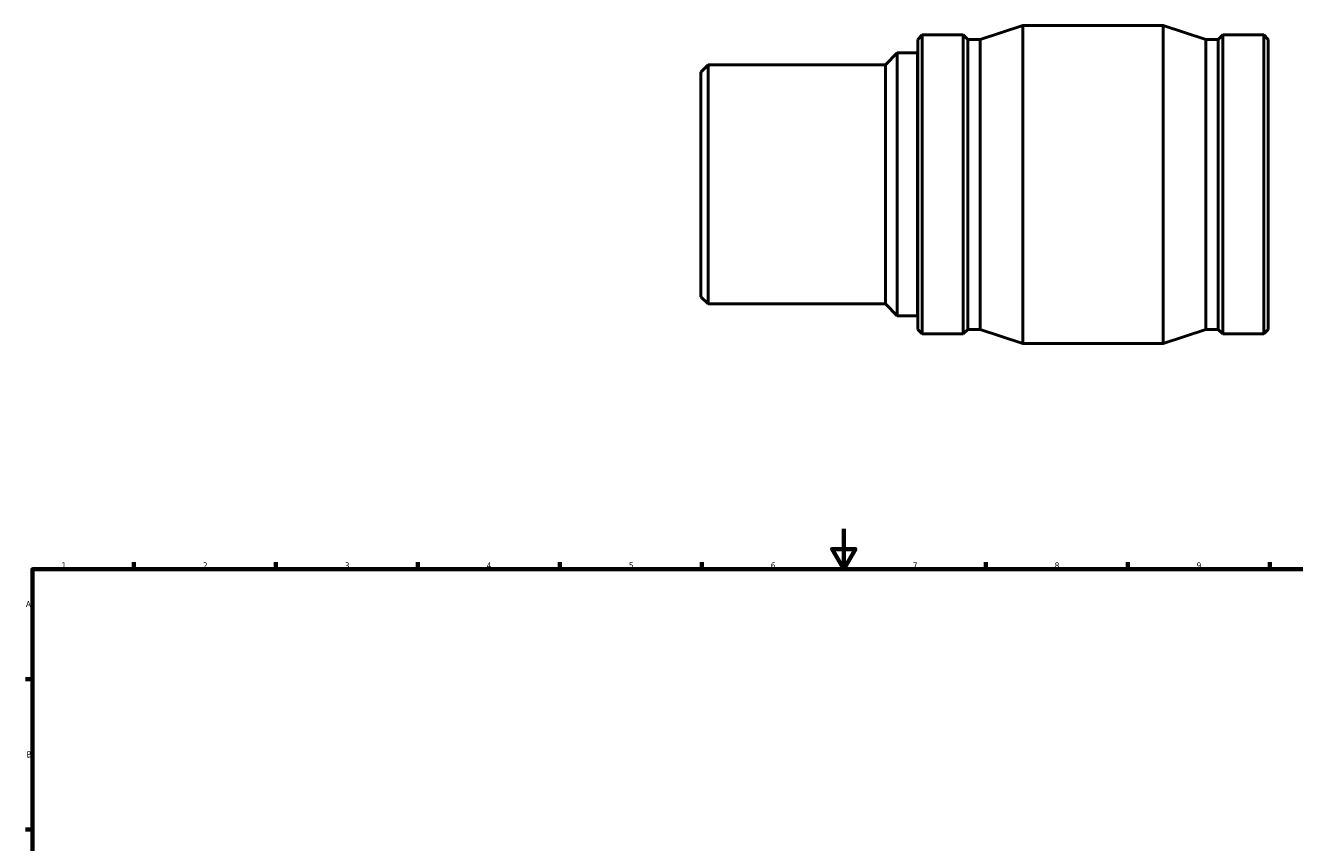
# Model space of a CAD drawing. Header units: millimetres. Extents: x -53 to 1249, y -617 to 899.
# Tile 4 of 6: x 17 to 643, y 439 to 842. Entities that reach past the tile are written whole.
import ezdxf

# ---------------------------------------------------------------- set-up
doc = ezdxf.new("R2010")
doc.units = ezdxf.units.MM
doc.layers.add('Border (ANSI)', color=7, linetype='Continuous', lineweight=70)
doc.layers.add('Visible (ANSI)', color=7, linetype='Continuous', lineweight=50)
doc.styles.add('Note Text (ANSI)', font='tahoma.ttf')

# ---------------------------------------------------------------- blocks, each defined once
blk = doc.blocks.new('Borders Default Border')
at = {"layer": 'Border (ANSI)'}
for p, q in [((70.08, 574), (70.08, 577.45)), ((140.17, 574), (140.17, 577.45)), ((210.25, 574), (210.25, 577.45)), ((280.33, 574), (280.33, 577.45)), ((350.42, 574), (350.42, 577.45)), ((490.58, 574), (490.58, 577.45)), ((560.67, 574), (560.67, 577.45)), ((630.75, 574), (630.75, 577.45)), ((20, 519.75), (16.55, 519.75)), ((20, 445.5), (16.55, 445.5))]:
    blk.add_line(p, q, dxfattribs=at)
at = {"layer": 'Border (ANSI)', "flags": 128}
for points in [[(420.5, 594), (420.5, 574), (414.73, 584), (426.27, 584), (420.5, 574)], [(20, 20), (20, 574), (821, 574), (821, 20), (20, 20)]]:
    blk.add_lwpolyline(points, dxfattribs=at)
at = {"layer": 'Border (ANSI)', "char_height": 3.05, "attachment_point": 7, "style": 'Note Text (ANSI)'}
for s, insert in [('1', (34.35, 574.4)), ('2', (104.2, 574.4)), ('3', (174.26, 574.34)), ('4', (244.23, 574.4)), ('5', (314.48, 574.34)), ('6', (384.49, 574.34)), ('7', (454.6, 574.4)), ('8', (524.63, 574.33)), ('9', (594.7, 574.34)), ('A', (16.78, 555.35)), ('B', (17.15, 481.1))]:
    blk.add_mtext(s, dxfattribs=dict(at, insert=insert))

msp = doc.modelspace()

# ---------------------------------------------------------------- linework, layer by layer
at = {"layer": 'Visible (ANSI)'}
for p, q in [((487.844, 835.559), (508.931, 842.482)), ((508.931, 685.482), (508.931, 842.482)), ((508.931, 842.482), (578.131, 842.482)), ((578.131, 685.482), (578.131, 842.482)), ((599.219, 835.559), (578.131, 842.482)), ((457.031, 835.559), (459.245, 837.772)), ((457.031, 692.406), (457.031, 835.559)), ((459.245, 690.192), (459.245, 837.772)), ((459.245, 837.772), (479.468, 837.772)), ((479.468, 690.192), (479.468, 837.772)), ((481.681, 835.559), (479.468, 837.772)), ((481.681, 692.406), (481.681, 835.559)), ((481.681, 835.559), (487.844, 835.559)), ((487.844, 692.406), (487.844, 835.559)), ((599.219, 692.406), (599.219, 835.559)), ((599.219, 835.559), (605.381, 835.559)), ((605.381, 835.559), (607.595, 837.772)), ((605.381, 692.406), (605.381, 835.559)), ((607.595, 690.192), (607.595, 837.772)), ((607.595, 837.772), (627.818, 837.772)), ((627.818, 690.192), (627.818, 837.772)), ((630.031, 835.559), (627.818, 837.772)), ((630.031, 692.406), (630.031, 835.559)), ((441.031, 822.982), (446.931, 828.882)), ((446.931, 828.882), (446.931, 699.082)), ((446.931, 828.882), (456.931, 828.882)), ((456.931, 699.082), (456.931, 828.882)), ((350.031, 819.442), (353.571, 822.982)), ((353.571, 822.982), (441.031, 822.982)), ((353.571, 822.982), (353.571, 704.982)), ((441.031, 704.982), (441.031, 822.982)), ((456.931, 826.482), (457.031, 826.482)), ((350.031, 708.522), (350.031, 819.442)), ((350.031, 708.522), (353.571, 704.982)), ((353.571, 704.982), (441.031, 704.982)), ((441.031, 704.982), (446.931, 699.082)), ((446.931, 699.082), (456.931, 699.082)), ((456.931, 701.482), (457.031, 701.482)), ((457.031, 692.406), (459.245, 690.192)), ((459.245, 690.192), (479.468, 690.192)), ((481.681, 692.406), (479.468, 690.192)), ((481.681, 692.406), (487.844, 692.406)), ((487.844, 692.406), (508.931, 685.482)), ((599.219, 692.406), (578.131, 685.482)), ((599.219, 692.406), (605.381, 692.406)), ((605.381, 692.406), (607.595, 690.192)), ((607.595, 690.192), (627.818, 690.192)), ((630.031, 692.406), (627.818, 690.192)), ((508.931, 685.482), (578.131, 685.482))]:
    msp.add_line(p, q, dxfattribs=at)

# ---------------------------------------------------------------- block references
msp.add_blockref('Borders Default Border', (0, 0))

doc.saveas('drawing.dxf')
